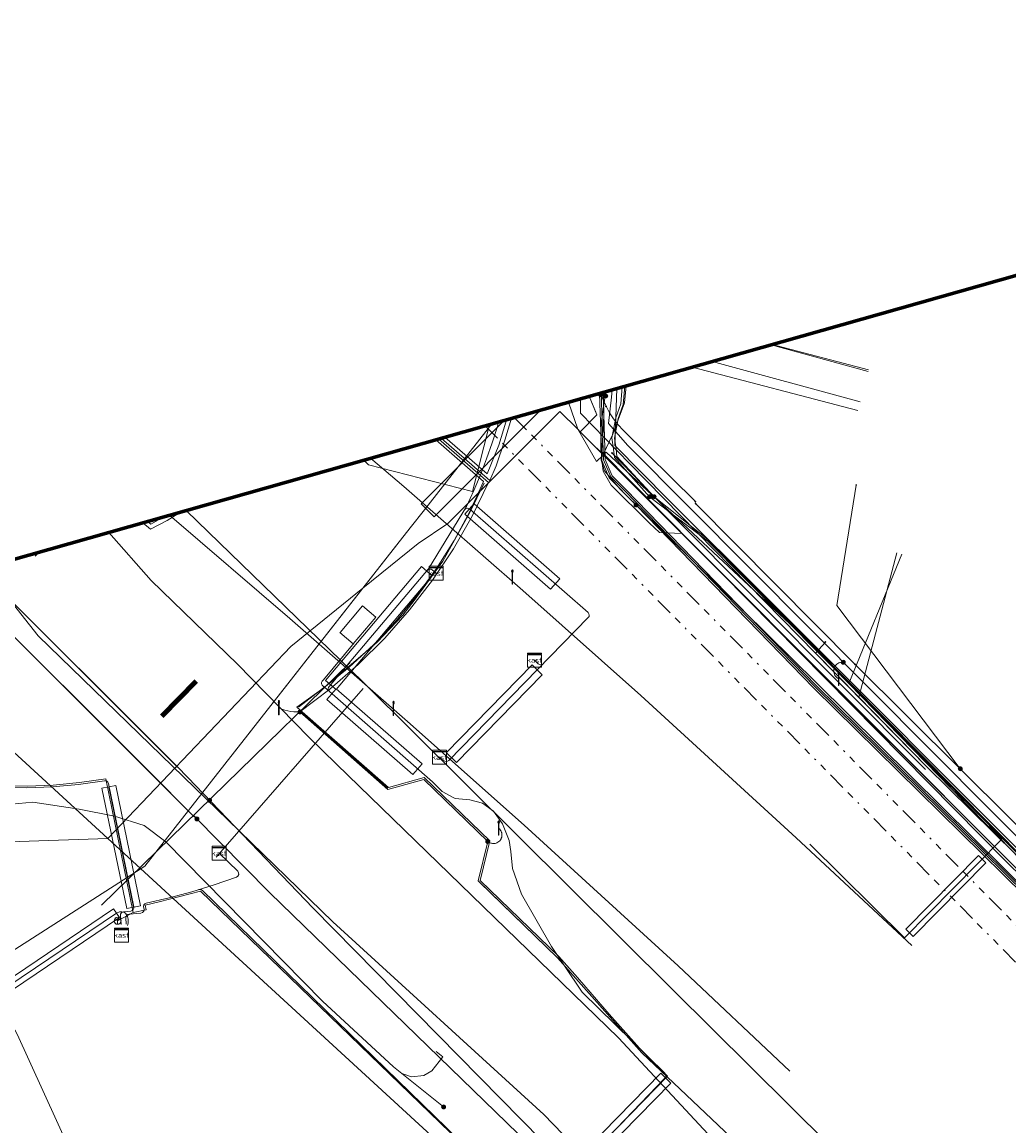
# Model space of a CAD drawing. Header units: metres. Extents: x 154975 to 155642, y 461260 to 461877.
# Tile 69 of 95: x 155255 to 155311, y 461814 to 461877. Entities that reach past the tile are written whole.
import ezdxf
from ezdxf.enums import TextEntityAlignment as Align
from ezdxf.lldxf.tags import DXFTag

# ---------------------------------------------------------------- set-up
doc = ezdxf.new("R2010")
doc.units = ezdxf.units.M
doc.linetypes.add('RI-OVERIG-SO', pattern=[17, 5, -2, 2, -2, 0, -2, 2, -2])
for name, color, linetype, lineweight, true_color in [('B-WE-KL-DATA-G', 3, 'KL-DATA-SO', 18, 0x00ff00), ('B-WE-KL-DATA_DUCT-G', 3, 'Continuous', 18, 0x00ff00), ('B-WE-KL-DATA_HULPSTUK-S', 3, 'Continuous', 18, 0x00ff00), ('B-WE-KL-DATA_KABELBED-G', 3, 'Continuous', 18, 0x00ff00), ('B-WE-KL-DATA_MANTELBUIS-G', 3, 'Continuous', 18, 0x00ff00), ('B-WE-KL-ET_LS-G', 1, 'KL-LS-SO', 18, 0xff0000), ('B-WE-KL-ET_LS-S', 1, 'Continuous', 18, 0xff0000), ('B-WE-KL-ET_LS_HULPSTUK-S', 1, 'Continuous', 18, 0xff0000), ('B-WE-KL-ET_LS_KABELBED-G', 1, 'Continuous', 18, 0xff0000), ('B-WE-KL-ET_LS_MANTELBUIS-G', 1, 'Continuous', 18, 0xff0000), ('B-WE-KL-ET_MS-G', 1, 'KL-MS-SO', 18, 0xff0000), ('B-WE-KL-ET_MS_MANTELBUIS-G', 1, 'Continuous', 18, 0xff0000), ('B-WE-KL-GAS_LD-G', 30, 'KL-GAS_LD-SO', 18, 0xff7f00), ('B-WE-KL-WATER-G', 5, 'KL-WATER-SO', 18, 0x0000ff), ('B-WE-KL-WATER_MANTELBUIS-G', 5, 'Continuous', 18, 0x0000ff), ('B-WE-RI-VRIJVERVAL-G', 6, 'RI-OVERIG-SO', 18, 0xff00ff), ('V-WE-KL-WATER-G', 5, 'V-KL-WATER-SO', 18, 0x0000ff), ('V-WE-KL-WATER_HULPSTUK-S', 5, 'Continuous', 18, 0x0000ff)]:
    doc.layers.add(name, color=color, linetype=linetype, lineweight=lineweight, true_color=true_color)
for name, color, linetype, lineweight in [('B-WE-KL-OVERIG-G', 8, 'Continuous', 18), ('B-WE-KL-OVERIG_KABELBED-G', 8, 'Continuous', 100), ('B-WE-KL-OVERIG_MANTELBUIS-G', 8, 'Continuous', 100), ('B-WE-OG-INFO-G', 7, 'Continuous', 18), ('B-WE-OG-INFO_ORIENTATIEPOLYGOON-GV', 7, 'Continuous', 70)]:
    doc.layers.add(name, color=color, linetype=linetype, lineweight=lineweight)
doc.styles.add('NLCS-ISO', font='NLCS-ISO.ttf')
tags = doc.linetypes.add('KL-DATA-SO', pattern='A,4,-1,[101,NLCS.SHX,S=0.5,R=0,X=0,Y=0],-1,4,-1,["D",Standard,S=1,R=0,X=-0.25,Y=-0.5],-1.5', length=12.5).pattern_tags.tags
tags[18] = DXFTag(74, 10)
tags = doc.linetypes.add('KL-GAS_LD-SO', pattern='A,4,-1,[69,NLCS.SHX,S=0.5,R=0,X=0,Y=0],-1,4,-1,["L",Standard,S=1,R=0,X=0.25,Y=-0.5],-2', length=13).pattern_tags.tags
tags[18] = DXFTag(74, 10)
tags = doc.linetypes.add('KL-LS-SO', pattern='A,4,-1,[103,NLCS.SHX,S=0.75,R=0,X=0,Y=0],-1,4,-1,["L",Standard,S=1,R=0,X=0,Y=-0.5],-2', length=13).pattern_tags.tags
tags[18] = DXFTag(74, 10)
tags = doc.linetypes.add('KL-MS-SO', pattern='A,4,-1,[103,NLCS.SHX,S=0.75,R=0,X=0,Y=0],-1,4,-1,["M",Standard,S=1,R=0,X=0,Y=-0.5],-2', length=13).pattern_tags.tags
tags[18] = DXFTag(74, 10)
doc.linetypes.add('KL-WATER-SO', pattern='A,7,-0.5,[168,NLCS.SHX,S=0.75,R=0,X=0.75,Y=0],-2', length=9.5)
doc.linetypes.add('V-KL-WATER-SO', pattern='A,3.5,[24,NLCS.SHX,S=0.5,R=0,X=0,Y=0],3.5,-0.5,[168,NLCS.SHX,S=0.75,R=0,X=0.75,Y=0],-2', length=9.5)

# ---------------------------------------------------------------- blocks, each defined once
blk = doc.blocks.new('SKL-WTB_HULP_MOF-SO')
at = {"linetype": 'ByBlock', "lineweight": 18}
h = blk.add_hatch(color=0, dxfattribs=at)
h.dxf.hatch_style = 1
h.paths.add_polyline_path([(-0.5625, 0, 1), (0.5625, 0, 1)])
at = {"color": 0, "linetype": 'ByBlock', "lineweight": 18}
blk.add_circle((0, 0), 0.5625, dxfattribs=at)
at = {"color": 0, "linetype": 'ByBlock', "lineweight": 18, "style": 'NLCS-ISO', "flags": 1}
for tag, p in [('TYPE', (1.5, 0)), ('OMSCHRIJVING', (1.5, -3)), ('LABEL', (1.5, -1.5))]:
    blk.add_attdef(tag, p, '', height=1, dxfattribs=at)
blk = doc.blocks.new('SKL-WTB_HULP_OVERIG-SO')
at = {"color": 0, "linetype": 'ByBlock', "lineweight": 18}
for points in [[(-0.14, 0.14), (0.14, -0.14)], [(0.14, 0.14), (-0.14, -0.14)]]:
    blk.add_lwpolyline(points, dxfattribs=at)
at = {"color": 0, "linetype": 'ByBlock', "lineweight": 18, "style": 'NLCS-ISO', "flags": 1}
for tag, p in [('TYPE', (1.5, 0)), ('OMSCHRIJVING', (1.5, -3)), ('LABEL', (1.5, -1.5))]:
    blk.add_attdef(tag, p, '', height=1, dxfattribs=at)
blk = doc.blocks.new('SKL-WTB_HULP_AARDING-SO')
at = {"color": 0, "linetype": 'ByBlock', "lineweight": 18}
for points in [[(-0.64, 0.48), (0.64, 0.48)], [(-0.48, 0.35), (0.48, 0.35)], [(-0.32, 0.21), (0.32, 0.21)], [(-0.16, 0.08), (0.16, 0.08)], [(0, -0.8), (0, 0.48)]]:
    blk.add_lwpolyline(points, dxfattribs=at)
blk.add_circle((0, 0), 1, dxfattribs=at)
at = {"color": 0, "linetype": 'ByBlock', "lineweight": 18, "style": 'NLCS-ISO', "flags": 1}
for tag, p in [('TYPE', (1.5, 0)), ('OMSCHRIJVING', (1.5, -3)), ('LABEL', (1.5, -1.5))]:
    blk.add_attdef(tag, p, '', height=1, dxfattribs=at)
blk = doc.blocks.new('SKL-WTB_HULP_KAST-SO')
at = {"color": 0, "linetype": 'ByBlock', "lineweight": 18}
for points in [[(-2, 2), (2, 2), (2, 1.68), (-2, 1.68)], [(-2, 1.52), (2, 1.52), (2, -2), (-2, -2)]]:
    blk.add_lwpolyline(points, close=True, dxfattribs=at)
at = {"color": 0, "linetype": 'ByBlock', "lineweight": 18, "style": 'NLCS-ISO'}
blk.add_text('kast', height=1.5, dxfattribs=at).set_placement((0, 0), align=Align.MIDDLE_CENTER)
at = {"color": 0, "linetype": 'ByBlock', "lineweight": 18, "style": 'NLCS-ISO', "flags": 1}
for tag, p in [('TYPE', (2.5, 0)), ('OMSCHRIJVING', (2.5, -3)), ('LABEL', (2.5, -1.5))]:
    blk.add_attdef(tag, p, '', height=1, dxfattribs=at)
blk = doc.blocks.new('SKL-ET_LS_MAST-SO')
for p, q in [((-0.05, 2.07), (0.05, 2.07)), ((-0.05, -2), (0.05, -2))]:
    blk.add_line(p, q)
for points in [[(-0.18, 1.76), (-0.22, 1.76), (-0.22, 1.84), (-0.18, 1.84), (-0.18, 1.79)], [(-0.18, 1.49), (-0.22, 1.49), (-0.22, 1.57), (-0.18, 1.57), (-0.18, 1.52)], [(-0.18, 1.79), (-0.05, 1.79)], [(-0.18, 1.76), (-0.05, 1.76)], [(-0.18, 1.52), (-0.05, 1.52)], [(-0.18, 1.49), (-0.05, 1.49)], [(-0.05, -2), (-0.05, 2.07)], [(0.05, -2), (0.05, 2.07)], [(0.18, 1.92), (0.05, 1.92)], [(0.18, 1.89), (0.05, 1.89)], [(0.18, 1.66), (0.05, 1.66)], [(0.18, 1.63), (0.05, 1.63)], [(0.18, 1.39), (0.05, 1.39)], [(0.18, 1.36), (0.05, 1.36)], [(0.18, 1.89), (0.22, 1.89), (0.22, 1.97), (0.18, 1.97), (0.18, 1.92)], [(0.18, 1.63), (0.22, 1.63), (0.22, 1.71), (0.18, 1.71), (0.18, 1.66)], [(0.18, 1.36), (0.22, 1.36), (0.22, 1.44), (0.18, 1.44), (0.18, 1.39)]]:
    blk.add_lwpolyline(points)

msp = doc.modelspace()

# ---------------------------------------------------------------- linework, layer by layer
at = {"layer": 'B-WE-KL-DATA-G', "ltscale": 0.2, "flags": 128}
for points in [[(155343.019, 461798.848), (155343.2, 461799.087), (155336.7, 461804.172), (155322.102, 461819.064), (155312.613, 461828.3), (155286.855, 461854.071), (155287.808, 461855.024), (155287.376, 461856.09)], [(155343.019, 461798.848), (155343.2, 461799.087), (155336.7, 461804.172), (155322.102, 461819.064), (155312.613, 461828.3), (155286.855, 461854.071), (155287.808, 461855.024), (155287.376, 461856.09)], [(155343.019, 461798.848), (155343.2, 461799.087), (155336.7, 461804.172), (155322.102, 461819.064), (155312.613, 461828.3), (155286.855, 461854.071), (155287.808, 461855.024), (155287.376, 461856.09)], [(155286.864, 461855.945), (155286.875, 461855.123), (155289.695, 461852.246), (155300.275, 461841.452)], [(155290.045, 461849.89), (155288.516, 461851.441), (155288.089, 461852.435), (155287.96, 461856.255)], [(155413.747, 461732.662), (155412.795, 461731.732), (155411.376, 461728.888), (155411.019, 461726.341), (155411.181, 461723.848), (155410.797, 461723.22), (155409.666, 461723.222), (155397.499, 461738.214), (155391.726, 461745.299), (155386.317, 461751.299), (155384.17, 461753.838), (155381.122, 461757.622), (155358.664, 461782.014), (155345.185, 461795.045), (155335.166, 461804.789), (155327.666, 461812.418), (155320.637, 461819.458), (155300.246, 461839.524), (155289.388, 461850.71), (155288.6, 461851.498), (155288.188, 461852.457), (155288.059, 461856.283)], [(155288.158, 461856.311), (155288.287, 461852.479), (155288.684, 461851.555), (155289.459, 461850.78), (155300.317, 461839.594), (155320.707, 461819.529), (155327.737, 461812.488), (155335.237, 461804.86), (155345.255, 461795.117), (155358.736, 461782.084), (155381.198, 461757.687), (155384.247, 461753.902), (155386.392, 461751.365), (155391.802, 461745.364), (155397.217, 461738.718), (155411.346, 461720.971), (155419.783, 461710.144), (155424.808, 461703.615), (155436.338, 461687.817), (155443.841, 461677.379), (155454.792, 461661.038), (155465.654, 461644.324), (155466.837, 461642.355)], [(155517.494, 461553.85), (155516.922, 461554.087), (155510.239, 461566.184), (155491.349, 461599.674), (155473.512, 461630.86), (155465.484, 461644.218), (155454.626, 461660.928), (155443.677, 461677.265), (155436.176, 461687.699), (155424.648, 461703.495), (155419.625, 461710.022), (155411.189, 461720.847), (155397.262, 461738.346), (155391.65, 461745.234), (155386.242, 461751.233), (155384.093, 461753.774), (155381.046, 461757.557), (155358.592, 461781.944), (155345.115, 461794.973), (155335.095, 461804.718), (155327.595, 461812.348), (155320.567, 461819.387), (155300.175, 461839.454), (155290.045, 461849.89)], [(155274.453, 461839.808), (155264.393, 461849.58)], [(155305.194, 461847.095), (155302.181, 461839.706), (155309.465, 461832.235), (155312.965, 461828.656), (155325.325, 461817.307), (155324.499, 461816.618), (155336.7, 461804.172), (155343.2, 461799.087), (155343.019, 461798.848)], [(155304.91, 461847.17), (155302.744, 461838.933)], [(155300.837, 461842.074), (155300.275, 461841.452)], [(155300.837, 461842.074), (155300.275, 461841.452), (155306.609, 461834.99), (155311.696, 461829.97), (155323.032, 461818.782), (155323.817, 461817.872), (155330.419, 461811.372), (155331.394, 461810.433), (155334.656, 461807.138), (155336.596, 461805.27), (155337.681, 461804.197), (155338.962, 461802.896), (155339.631, 461802.274), (155340.372, 461801.597), (155341.115, 461800.924), (155341.954, 461800.252), (155342.835, 461799.55), (155343.765, 461798.917), (155345.115, 461797.902), (155346.036, 461797.298), (155347.415, 461796.458), (155350.428, 461794.869), (155353.44, 461793.281), (155356.326, 461791.886), (155357.753, 461791.343), (155359.237, 461790.768), (155360.652, 461790.285), (155363.092, 461789.406), (155366.006, 461788.492), (155368.128, 461787.886), (155369.352, 461787.564), (155370.821, 461787.237), (155372.939, 461786.699), (155373.794, 461786.444), (155374.722, 461786.33), (155377.311, 461785.729), (155378.837, 461785.44), (155379.979, 461785.204), (155381.221, 461784.972), (155382.117, 461784.818), (155382.94, 461784.692), (155383.818, 461784.542), (155384.881, 461784.381), (155385.798, 461784.212), (155386.787, 461784.092), (155387.714, 461783.949), (155388.587, 461783.828), (155389.505, 461783.71), (155390.673, 461783.579), (155391.614, 461783.453), (155392.32, 461783.359), (155393.274, 461783.258), (155394.366, 461783.133), (155395.546, 461783.011), (155396.418, 461782.926), (155397.219, 461782.836), (155397.971, 461782.758), (155398.939, 461782.674), (155399.711, 461782.616), (155400.518, 461782.564), (155401.457, 461782.505), (155402.02, 461782.468), (155402.835, 461782.415), (155403.936, 461782.351), (155404.777, 461782.304), (155405.73, 461782.285), (155406.57, 461782.242), (155407.374, 461782.195), (155408.144, 461782.185), (155409.217, 461782.153), (155410.129, 461782.157), (155410.979, 461782.134), (155412.046, 461782.14), (155412.932, 461782.141), (155414.036, 461782.147), (155415.083, 461782.15), (155415.819, 461782.185), (155416.597, 461782.173), (155416.747, 461782.185)], [(155300.275, 461841.452), (155302.744, 461838.933)], [(155274.453, 461839.808), (155292.163, 461822.24), (155309.873, 461804.672), (155314.905, 461799.607), (155319.936, 461794.542), (155327.171, 461786.817), (155334.405, 461779.092), (155342.706, 461769.815), (155351.008, 461760.539), (155360.184, 461749.814), (155369.359, 461739.089), (155380.511, 461725.135), (155388.637, 461714.618), (155398.774, 461701.58), (155405.995, 461691.564), (155413.217, 461681.548), (155419.123, 461672.897), (155425.03, 461664.246), (155430.504, 461655.982), (155435.978, 461647.718), (155441.694, 461638.652), (155451.399, 461623.26), (155469.085, 461592.238), (155486.771, 461561.215), (155546.535, 461454.258), (155549.691, 461448.594)], [(155302.744, 461838.933), (155306.609, 461834.99), (155311.696, 461829.97)]]:
    msp.add_lwpolyline(points, dxfattribs=at)
at = {"layer": 'B-WE-KL-DATA_DUCT-G', "ltscale": 0.2, "flags": 128}
for points in [[(155289.484, 461856.687), (155289.379, 461855.712), (155288.713, 461853.935), (155288.076, 461852.583), (155288.159, 461851.824), (155288.617, 461851.027), (155290.814, 461848.864)], [(155289.484, 461856.687), (155289.379, 461855.712), (155288.713, 461853.935), (155288.076, 461852.583), (155288.159, 461851.824), (155288.617, 461851.027), (155290.814, 461848.864)], [(155287.745, 461855.18), (155287.376, 461856.09)], [(155290.814, 461848.864), (155291.377, 461848.317), (155292.661, 461848.262), (155312.613, 461828.3), (155322.102, 461819.064), (155336.7, 461804.172), (155344.747, 461797.877), (155344.643, 461797.668), (155346.332, 461796.805)], [(155290.814, 461848.864), (155291.377, 461848.317), (155292.661, 461848.262), (155312.613, 461828.3), (155322.102, 461819.064), (155336.7, 461804.172), (155344.747, 461797.877), (155344.643, 461797.668), (155346.332, 461796.805)]]:
    msp.add_lwpolyline(points, dxfattribs=at)
at = {"layer": 'B-WE-KL-DATA_KABELBED-G', "ltscale": 0.2, "flags": 128}
for points in [[(155289.484, 461856.687), (155289.379, 461855.712), (155288.713, 461853.935), (155288.161, 461852.764)], [(155287.745, 461855.18), (155287.376, 461856.09)], [(155287.997, 461856.24), (155288.33, 461855.52)], [(155288.153, 461856.285), (155288.31, 461856.105)], [(155286.185, 461855.753), (155286.716, 461854.21)], [(155288.33, 461855.52), (155288.53, 461855.151), (155288.76, 461854.799), (155289.018, 461854.469), (155289.304, 461854.161), (155293.428, 461850.082)], [(155285.323, 461854.845), (155279.312, 461848.836)], [(155286.716, 461854.21), (155285.703, 461855.224), (155285.323, 461854.845)], [(155287.808, 461855.024), (155286.855, 461854.071)], [(155287.808, 461855.024), (155287.745, 461855.18)], [(155281.813, 461854.514), (155277.969, 461849.616)], [(155286.716, 461854.21), (155286.855, 461854.071)], [(155286.716, 461854.21), (155287.784, 461852.362), (155288.138, 461852.716)], [(155286.855, 461854.071), (155287.41, 461853.516)], [(155287.41, 461853.516), (155288.161, 461852.764)], [(155288.161, 461852.764), (155288.138, 461852.716)], [(155288.138, 461852.716), (155288.174, 461852.751)], [(155288.174, 461852.751), (155288.328, 461852.904), (155299.376, 461842.583), (155302.181, 461839.706)], [(155288.174, 461852.751), (155291.059, 461849.864)], [(155288.138, 461852.716), (155288.076, 461852.583), (155288.159, 461851.824), (155288.617, 461851.027), (155290.814, 461848.864)], [(155308.526, 461834.852), (155301.493, 461844.165), (155302.59, 461851.026)], [(155277.969, 461849.616), (155277.166, 461848.591)], [(155291.059, 461849.864), (155291.254, 461849.669)], [(155291.254, 461849.669), (155292.661, 461848.262)], [(155293.439, 461849.967), (155302.521, 461840.811)], [(155274.453, 461839.808), (155264.393, 461849.58)], [(155277.166, 461848.591), (155274.469, 461845.155)], [(155279.312, 461848.836), (155277.615, 461847.705)], [(155290.814, 461848.864), (155291.377, 461848.317), (155292.661, 461848.262)], [(155292.661, 461848.262), (155312.613, 461828.3), (155322.102, 461819.064), (155324.499, 461816.618)], [(155277.615, 461847.705), (155274.469, 461845.155)], [(155305.194, 461847.095), (155302.181, 461839.706)], [(155263.833, 461835.011), (155252.598, 461846.214)], [(155252.598, 461846.213), (155263.867, 461834.977)], [(155251.148, 461845.803), (155264.81, 461832.158)], [(155251.151, 461845.804), (155263.513, 461833.472)], [(155274.469, 461845.155), (155264.518, 461832.474)], [(155270.35, 461841.815), (155274.469, 461845.155)], [(155241.175, 461842.978), (155243.305, 461839.512), (155251.007, 461826.663), (155254.761, 461819.718), (155260.711, 461806.664), (155266.751, 461796.417), (155271.786, 461787.902), (155271.814, 461787.86), (155272.773, 461786.39), (155280.213, 461775.055), (155295.858, 461750.965), (155296.481, 461750), (155298.643, 461746.653), (155298.857, 461746.322), (155305.085, 461736.681), (155306.215, 461734.984), (155306.8, 461734.106), (155309.182, 461729.893), (155323.691, 461707.212)], [(155259.931, 461830.885), (155270.35, 461841.815)], [(155302.521, 461840.811), (155308.526, 461834.852), (155314.25, 461829.171), (155315.193, 461828.235)], [(155274.453, 461839.808), (155292.163, 461822.24), (155309.873, 461804.672), (155314.905, 461799.607), (155319.936, 461794.542), (155327.171, 461786.817), (155334.405, 461779.092), (155342.706, 461769.815), (155351.008, 461760.539), (155360.184, 461749.814), (155369.359, 461739.089), (155380.511, 461725.135), (155388.637, 461714.618), (155398.774, 461701.58), (155405.995, 461691.564), (155413.217, 461681.548), (155419.123, 461672.897)], [(155302.181, 461839.706), (155312.965, 461828.656), (155317.101, 461824.858)], [(155263.867, 461834.977), (155264.485, 461834.361), (155271.626, 461826.899), (155306.032, 461791.967), (155339.839, 461755.063), (155350.966, 461742.463), (155351.727, 461741.697)], [(155264.518, 461832.474), (155262.033, 461829.306), (155252.916, 461823.466)], [(155547.793, 461429.458), (155547.294, 461430.352), (155532.474, 461456.753), (155508.198, 461500), (155506.684, 461502.692), (155504.365, 461506.585), (155500, 461513.915), (155475.307, 461555.386), (155470.677, 461563.221), (155440.313, 461615.003), (155410.884, 461661.906), (155378.694, 461706.959), (155343.859, 461750), (155320.733, 461775.882), (155306.04, 461791.565), (155303.283, 461794.687), (155269.166, 461827.78), (155264.867, 461832.132)], [(155253.731, 461830.677), (155259.931, 461830.885)]]:
    msp.add_lwpolyline(points, dxfattribs=at)
at = {"layer": 'B-WE-KL-DATA_MANTELBUIS-G', "ltscale": 0.2, "flags": 128}
for points in [[(155285.323, 461854.845), (155279.312, 461848.836)], [(155281.813, 461854.514), (155277.969, 461849.616)], [(155277.166, 461848.591), (155264.518, 461832.474)], [(155263.833, 461835.011), (155252.598, 461846.214)], [(155251.151, 461845.804), (155263.513, 461833.472)], [(155259.931, 461830.885), (155270.35, 461841.815)]]:
    msp.add_lwpolyline(points, dxfattribs=at)
at = {"layer": 'B-WE-KL-ET_LS-G', "ltscale": 0.2, "flags": 128}
for points in [[(155290.813, 461850.363), (155288.802, 461852.593), (155288.761, 461853.075), (155288.666, 461853.711), (155288.882, 461854.862), (155289.166, 461855.652), (155289.256, 461856.622)], [(155291.071, 461850.364), (155288.948, 461852.648), (155288.91, 461853.092), (155288.818, 461853.708), (155289.028, 461854.822), (155289.313, 461855.619), (155289.409, 461856.666)], [(155288.687, 461856.461), (155288.645, 461856.045), (155288.464, 461854.535), (155289.565, 461853.28), (155337.922, 461804.667), (155339.438, 461803.084), (155344.115, 461798.465), (155347.716, 461796.076), (155351.466, 461793.929), (155355.348, 461792.031), (155359.347, 461790.391), (155363.444, 461789.017), (155373.56, 461785.872), (155377.597, 461785.082), (155389.792, 461783.195), (155391.676, 461782.874), (155393.568, 461782.604), (155397.37, 461782.22), (155402.094, 461781.793), (155404.213, 461781.628), (155410.586, 461781.443), (155414.58, 461781.473), (155417.108, 461781.513)], [(155278.927, 461853.696), (155281.712, 461851.286), (155282.056, 461852.123), (155282.566, 461853.596), (155282.938, 461854.833)], [(155282.648, 461854.751), (155282.612, 461854.608), (155282.209, 461853.304), (155281.551, 461851.677), (155279.137, 461853.756)], [(155274.51, 461852.445), (155274.776, 461852.185), (155280.712, 461850.661), (155281.693, 461854.48)], [(155235.409, 461841.37), (155235.474, 461841.307), (155237.025, 461840.002), (155238.664, 461838.809), (155240.382, 461837.734), (155242.172, 461836.783), (155244.024, 461835.959), (155245.929, 461835.267), (155247.877, 461834.71), (155253.811, 461833.877), (155255.314, 461833.863), (155256.815, 461833.926), (155258.312, 461834.068), (155259.799, 461834.288), (155261.367, 461826.652), (155262.111, 461826.805), (155262.054, 461827.085), (155262.847, 461827.259), (155265.2, 461827.885), (155278.853, 461814.683), (155284.22, 461809.507), (155291.83, 461817.338), (155290.409, 461818.733), (155288.514, 461820.866), (155286.694, 461822.953), (155285.642, 461824.142), (155281.149, 461828.488), (155281.695, 461830.742), (155277.967, 461834.349), (155275.921, 461833.788), (155270.692, 461838.374), (155272.229, 461839.461), (155273.692, 461840.647), (155275.073, 461841.927), (155276.367, 461843.295), (155277.568, 461844.746), (155278.67, 461846.272), (155279.67, 461847.868), (155280.562, 461849.527), (155281.343, 461851.24), (155278.626, 461853.611)], [(155537.947, 461498.873), (155536.057, 461503.281), (155534.627, 461506.203), (155532.019, 461510.782), (155522.719, 461526.194), (155519.047, 461532.399), (155511.975, 461528.16), (155490.392, 461564.537), (155482.543, 461577.323), (155465.112, 461606.639), (155444.962, 461634.574), (155428.989, 461659.599), (155417.86, 461676.008), (155401.963, 461698.154), (155385.677, 461719.454), (155379.386, 461726.044), (155369.049, 461736.928), (155352.967, 461754.012), (155343.797, 461763.884), (155334.425, 461773.906), (155321.502, 461787.535), (155299.07, 461810.416), (155290.375, 461818.658), (155285.569, 461824.072), (155281.038, 461828.456), (155281.585, 461830.71), (155277.939, 461834.238), (155275.895, 461833.677), (155270.863, 461838.104), (155272.573, 461839.394), (155274.193, 461840.795), (155275.715, 461842.303), (155277.132, 461843.909), (155278.438, 461845.607), (155279.627, 461847.389), (155280.694, 461849.247), (155281.633, 461851.173), (155278.778, 461853.654)], [(155305.76, 461824.785), (155299.176, 461830.924), (155290.315, 461839.026), (155283.585, 461845.013), (155276.794, 461850.94), (155274.901, 461852.556)], [(155416.99, 461781.733), (155409.857, 461781.629), (155397.904, 461782.361), (155396.41, 461782.498), (155385.952, 461783.787), (155380.224, 461784.974), (155374.622, 461786.087), (155369.084, 461787.501), (155363.632, 461789.209), (155358.278, 461791.207), (155351.502, 461794.167), (155349.989, 461794.901), (155348.505, 461795.692), (155347.051, 461796.537), (155345.628, 461797.435), (155343.797, 461798.706), (155342.031, 461800.064), (155340.333, 461801.507), (155338.707, 461803.032), (155337.158, 461804.633), (155322.385, 461819.35), (155294.121, 461847.856), (155290.813, 461850.363)], [(155416.963, 461781.783), (155409.858, 461781.679), (155398.686, 461782.362), (155397.534, 461782.439), (155396.189, 461782.576), (155385.96, 461783.836), (155380.343, 461784.999), (155374.633, 461786.136), (155369.098, 461787.549), (155363.648, 461789.256), (155358.297, 461791.253), (155356.526, 461792.024), (155351.523, 461794.212), (155349.776, 461795.072), (155348.529, 461795.736), (155346.852, 461796.722), (155345.656, 461797.477), (155343.827, 461798.746), (155342.062, 461800.103), (155340.366, 461801.544), (155338.742, 461803.068), (155337.194, 461804.668), (155324.333, 461817.48), (155320.383, 461821.44), (155294.129, 461847.919), (155291.071, 461850.364)], [(155264.068, 461849.488), (155263.304, 461849.01), (155262.354, 461848.508), (155261.915, 461848.878)], [(155262.183, 461848.954), (155262.372, 461848.794), (155263.108, 461849.216)], [(155298.814, 461817.621), (155292.432, 461823.62), (155283.657, 461831.643), (155277.012, 461837.554), (155270.297, 461843.415), (155263.439, 461849.309)], [(155259.979, 461848.329), (155262.401, 461845.584), (155267.313, 461840.818), (155271.391, 461836.653)], [(155259.979, 461848.329), (155262.401, 461845.584), (155267.313, 461840.818), (155271.391, 461836.653)], [(155259.979, 461848.329), (155262.401, 461845.584), (155267.313, 461840.818), (155271.391, 461836.653)], [(155259.979, 461848.329), (155262.401, 461845.584), (155267.313, 461840.818), (155271.391, 461836.653)], [(155256.01, 461847.205), (155255.786, 461846.975)], [(155266.791, 461831.915), (155255.952, 461842.438), (155253.037, 461846.104)], [(155301.854, 461840.926), (155301.771, 461840.927), (155301.702, 461840.917), (155301.668, 461840.909), (155301.603, 461840.885), (155301.542, 461840.852), (155301.486, 461840.811), (155301.436, 461840.762), (155301.414, 461840.735), (155301.375, 461840.677), (155301.359, 461840.646), (155301.334, 461840.582), (155301.318, 461840.514), (155301.313, 461840.48), (155301.312, 461840.41), (155301.32, 461840.341), (155301.328, 461840.307), (155301.35, 461840.241), (155301.382, 461840.179), (155301.422, 461840.122), (155301.445, 461840.096), (155301.496, 461840.049), (155301.524, 461840.028), (155301.584, 461839.993)], [(155269.673, 461838.33), (155269.839, 461838.261), (155270.009, 461838.203), (155270.182, 461838.158), (155270.359, 461838.124), (155270.537, 461838.102), (155270.716, 461838.093), (155270.877, 461838.092)], [(155271.391, 461836.653), (155272.967, 461835.119), (155289.036, 461819.52), (155306.134, 461801.161), (155310.371, 461798.319), (155324.376, 461783.809), (155340.991, 461765.036), (155345.199, 461760.687), (155357.304, 461745.981), (155366.577, 461735.304), (155373.335, 461726.674), (155388.786, 461706.774), (155403.889, 461686.718), (155418.7, 461666.47), (155426.53, 461654.05)], [(155271.391, 461836.653), (155272.967, 461835.119), (155289.036, 461819.52), (155306.134, 461801.161), (155310.371, 461798.319), (155324.376, 461783.809), (155340.991, 461765.036), (155345.199, 461760.687), (155357.304, 461745.981), (155366.577, 461735.304), (155373.335, 461726.674), (155388.786, 461706.774), (155403.889, 461686.718), (155418.7, 461666.47), (155426.53, 461654.05)], [(155271.391, 461836.653), (155272.967, 461835.119), (155289.036, 461819.52), (155306.134, 461801.161), (155310.371, 461798.319), (155324.376, 461783.809), (155340.991, 461765.036), (155345.199, 461760.687), (155357.304, 461745.981), (155366.577, 461735.304), (155373.335, 461726.674), (155388.786, 461706.774), (155403.889, 461686.718), (155418.7, 461666.47), (155426.53, 461654.05)], [(155271.391, 461836.653), (155272.967, 461835.119), (155289.036, 461819.52), (155306.134, 461801.161), (155310.371, 461798.319), (155324.376, 461783.809), (155340.991, 461765.036), (155345.199, 461760.687), (155357.304, 461745.981), (155366.577, 461735.304), (155373.335, 461726.674), (155388.786, 461706.774), (155403.889, 461686.718), (155418.7, 461666.47), (155426.53, 461654.05)], [(155279.068, 461815.573), (155276.202, 461817.858), (155272.171, 461821.608), (155263.226, 461830.693), (155262.001, 461831.619), (155260.308, 461832.159), (155258.294, 461832.546), (155255.643, 461832.949), (155253.229, 461832.714), (155248.793, 461830.275), (155239.783, 461824.634), (155238.768, 461824.716), (155237.576, 461824.977)], [(155540.102, 461443.223), (155538.12, 461446.457), (155532.929, 461456.087), (155526.1, 461468.367), (155522.59, 461475.089), (155514.161, 461490.328), (155508.71, 461500.4), (155501.884, 461512.103), (155489.767, 461533.971), (155477.607, 461555.813), (155465.314, 461577.582), (155452.772, 461599.226), (155440.105, 461620.575), (155426.54, 461641.669), (155419.007, 461652.792), (155412.712, 461662.382), (155403.129, 461676.61), (155398.738, 461683.005), (155392.258, 461691.974), (155383.782, 461702.945), (155377.984, 461710.028), (155368.292, 461722.653), (155358.338, 461735.001), (155352.647, 461742.041), (155347.96, 461747.234), (155336.361, 461760.913), (155330.857, 461766.984), (155324.132, 461774.5), (155319.604, 461779.396), (155316.982, 461782.137), (155309.832, 461789.773), (155302.384, 461797.488), (155291.264, 461808.437), (155284.787, 461815.143), (155272.755, 461826.127), (155266.791, 461831.915)], [(155281.585, 461830.71), (155281.611, 461830.689), (155281.669, 461830.652), (155281.731, 461830.623), (155281.763, 461830.612), (155281.796, 461830.603), (155281.864, 461830.592), (155281.898, 461830.591), (155281.966, 461830.594), (155282, 461830.6), (155282.066, 461830.618), (155282.098, 461830.63), (155282.159, 461830.661), (155282.215, 461830.7), (155282.265, 461830.747), (155282.288, 461830.773), (155282.308, 461830.8), (155282.344, 461830.859), (155282.358, 461830.89), (155282.38, 461830.955), (155282.393, 461831.022), (155282.396, 461831.056), (155282.395, 461831.124), (155282.384, 461831.192), (155282.376, 461831.225), (155282.351, 461831.289), (155282.336, 461831.32), (155282.298, 461831.377), (155282.277, 461831.404), (155282.254, 461831.429), (155282.202, 461831.474)], [(155299.942, 461830.554), (155305.349, 461825.214), (155310.905, 461830.84), (155310.251, 461831.485), (155310.174, 461831.666)], [(155243.421, 461816.167), (155243.577, 461816.137), (155243.673, 461816.057), (155243.724, 461815.962), (155243.768, 461815.83), (155243.834, 461815.72), (155243.921, 461815.654), (155244.031, 461815.632), (155244.144, 461815.652), (155260.417, 461826.616), (155260.58, 461826.689), (155260.722, 461826.7), (155260.831, 461826.673), (155260.934, 461826.613), (155261.049, 461826.428), (155261.087, 461826.287), (155261.087, 461826.047), (155261.047, 461825.917)], [(155261.367, 461826.651), (155260.481, 461826.188)], [(155278.635, 461818.733), (155279.026, 461818.422), (155278.403, 461817.64), (155277.947, 461817.363), (155277.238, 461817.289), (155276.735, 461817.46), (155276.723, 461817.444)]]:
    msp.add_lwpolyline(points, dxfattribs=at)
at = {"layer": 'B-WE-KL-ET_LS_KABELBED-G', "ltscale": 0.2, "flags": 128}
for points in [[(155272.557, 461839.272), (155272.51, 461839.333), (155272.49, 461839.407), (155272.499, 461839.484), (155272.536, 461839.551), (155278.215, 461846.256), (155280.38, 461849.805), (155280.794, 461850.709), (155281.171, 461851.607), (155281.52, 461852.516), (155281.84, 461853.436), (155282.131, 461854.365), (155282.204, 461854.625)], [(155280.262, 461849.611), (155280.322, 461849.674), (155280.402, 461849.705), (155280.488, 461849.699), (155280.564, 461849.658), (155287.303, 461843.759), (155287.352, 461843.695), (155287.372, 461843.616), (155287.358, 461843.537), (155287.315, 461843.469), (155279.36, 461835.334), (155279.253, 461835.277), (155279.133, 461835.292), (155278.971, 461835.387), (155278.83, 461835.511)], [(155259.979, 461848.329), (155262.401, 461845.584), (155267.313, 461840.818), (155271.391, 461836.653)], [(155256.01, 461847.205), (155255.786, 461846.975)], [(155266.791, 461831.915), (155255.952, 461842.438), (155253.037, 461846.104)], [(155278.637, 461846.001), (155278.419, 461846.187), (155278.351, 461846.224), (155278.273, 461846.233), (155278.198, 461846.212), (155278.137, 461846.163)], [(155273.155, 461842.62), (155273.92, 461841.975), (155275.209, 461843.504), (155274.445, 461844.148), (155273.162, 461842.628)], [(155272.212, 461839.919), (155273.962, 461842.034)], [(155284.246, 461841.048), (155284.462, 461840.837), (155284.527, 461840.795), (155284.604, 461840.78), (155284.68, 461840.796), (155284.744, 461840.84)], [(155284.403, 461809.641), (155291.679, 461817.209), (155291.721, 461817.275), (155291.735, 461817.351), (155291.719, 461817.427), (155291.675, 461817.491), (155286.971, 461822.118), (155285.956, 461823.613), (155285.218, 461824.715), (155283.516, 461827.713), (155282.991, 461829.159), (155282.908, 461830.129), (155282.81, 461830.771), (155282.428, 461831.71), (155281.913, 461832.44), (155281.278, 461832.895), (155280.56, 461833.075), (155279.726, 461833.166), (155279.686, 461833.175), (155279.649, 461833.191), (155278.991, 461833.567), (155278.432, 461834.109), (155272.418, 461839.394), (155272.191, 461839.554), (155272.135, 461839.614), (155272.107, 461839.691), (155272.113, 461839.773), (155272.151, 461839.846), (155272.212, 461839.919)], [(155271.391, 461836.653), (155272.967, 461835.119), (155289.036, 461819.52), (155306.134, 461801.161), (155310.371, 461798.319), (155324.376, 461783.809), (155340.991, 461765.036), (155345.199, 461760.687), (155357.304, 461745.981), (155366.577, 461735.304), (155373.335, 461726.674), (155388.786, 461706.774), (155403.889, 461686.718), (155418.7, 461666.47), (155426.53, 461654.05)], [(155253.802, 461833.777), (155255.289, 461833.762), (155256.775, 461833.823), (155258.255, 461833.961), (155259.727, 461834.174), (155259.803, 461834.172), (155259.873, 461834.142), (155259.927, 461834.087), (155259.956, 461834.017), (155261.408, 461826.981), (155261.408, 461826.898), (155261.374, 461826.823), (155261.313, 461826.768), (155261.234, 461826.742), (155260.817, 461826.697), (155260.743, 461826.674), (155260.683, 461826.625), (155260.647, 461826.557), (155260.639, 461826.48), (155260.686, 461825.968)], [(155419.007, 461652.792), (155412.712, 461662.382), (155403.129, 461676.61), (155398.738, 461683.005), (155392.258, 461691.974), (155383.782, 461702.945), (155377.984, 461710.028), (155368.292, 461722.653), (155358.338, 461735.001), (155352.647, 461742.041), (155347.96, 461747.234), (155336.361, 461760.913), (155330.857, 461766.984), (155324.132, 461774.5), (155319.604, 461779.396), (155316.982, 461782.137), (155309.832, 461789.773), (155302.384, 461797.488), (155291.264, 461808.437), (155284.787, 461815.143), (155272.755, 461826.127), (155266.791, 461831.915)], [(155260.973, 461825.989), (155260.951, 461826.352), (155260.961, 461826.428), (155260.999, 461826.494), (155261.059, 461826.542), (155261.132, 461826.563), (155261.813, 461826.63), (155261.903, 461826.661), (155261.969, 461826.731), (155261.994, 461826.823), (155261.954, 461827.004), (155261.974, 461827.092), (155262.031, 461827.162), (155262.113, 461827.2), (155263.419, 461827.498), (155264.713, 461827.845), (155265.994, 461828.24), (155267.259, 461828.683), (155267.341, 461828.74), (155267.385, 461828.829), (155267.381, 461828.929), (155267.328, 461829.014), (155266.272, 461830.036)], [(155265.115, 461827.964), (155265.22, 461827.966), (155265.312, 461827.916), (155284.119, 461809.636)]]:
    msp.add_lwpolyline(points, dxfattribs=at)
at = {"layer": 'B-WE-KL-ET_LS_MANTELBUIS-G', "ltscale": 0.2, "flags": 128}
for points in [[(155277.781, 461849.953), (155278.523, 461849.211), (155284.616, 461855.308)], [(155282.547, 461854.722), (155277.781, 461849.953)], [(155278.804, 461853.662), (155278.891, 461853.586)], [(155270.799, 461838.371), (155272.474, 461839.667), (155275.285, 461842.073), (155276.751, 461843.602), (155277.396, 461844.443), (155279.024, 461846.695), (155280.562, 461849.471), (155281.38, 461851.135)], [(155280.8, 461849.965), (155280.274, 461849.362), (155285.171, 461845.088), (155285.698, 461845.691), (155280.808, 461849.959)], [(155278.42, 461845.861), (155277.809, 461846.377), (155272.327, 461839.881), (155272.938, 461839.365), (155278.414, 461845.853)], [(155279.224, 461835.77), (155279.795, 461835.211), (155284.691, 461840.214), (155284.12, 461840.773), (155279.231, 461835.778)], [(155272.939, 461839.412), (155272.413, 461838.809), (155277.31, 461834.535), (155277.836, 461835.138), (155272.946, 461839.405)], [(155271.007, 461838.044), (155275.887, 461833.75)], [(155260.373, 461833.901), (155259.589, 461833.74), (155260.998, 461826.883), (155261.782, 461827.044), (155260.375, 461833.891)], [(155261.389, 461826.963), (155259.981, 461833.82)], [(155309.562, 461829.908), (155305.417, 461825.709), (155305.845, 461825.287), (155309.99, 461829.486), (155309.562, 461829.908)], [(155343.114, 461764.615), (155334.425, 461773.906), (155321.502, 461787.535), (155299.07, 461810.416), (155290.375, 461818.658), (155285.569, 461824.072), (155281.115, 461828.382)], [(155244.917, 461815.792), (155260.585, 461826.367), (155260.249, 461826.865), (155244.581, 461816.29), (155244.917, 461815.792)], [(155284.037, 461809.917), (155284.609, 461809.358), (155292.017, 461816.932), (155291.445, 461817.491), (155284.044, 461809.924)], [(155291.649, 461817.141), (155284.293, 461809.582)]]:
    msp.add_lwpolyline(points, dxfattribs=at)
at = {"layer": 'B-WE-KL-ET_MS-G', "ltscale": 0.2, "flags": 128}
for points in [[(155414.016, 461733.209), (155413.155, 461732.395), (155412.625, 461731.749), (155411.271, 461728.968), (155410.884, 461726.337), (155410.935, 461725.357), (155411.081, 461723.85), (155411.061, 461723.516), (155411.002, 461723.445), (155410.859, 461723.388), (155410.48, 461723.308), (155410.007, 461723.369), (155409.67, 461723.653), (155391.932, 461745.462), (155389.993, 461747.579), (155389.059, 461748.522), (155384.354, 461753.969), (155381.323, 461757.847), (155358.901, 461782.201), (155355.636, 461785.131), (155350.667, 461790.214), (155348.008, 461792.674), (155345.361, 461795.228), (155335.419, 461805.029), (155327.865, 461812.615), (155320.823, 461819.637), (155314.63, 461825.614), (155300.344, 461839.743), (155289.131, 461850.792), (155288.24, 461851.834), (155288.046, 461852.453), (155288.176, 461854.432), (155288.2, 461855.171), (155288.174, 461856.316)], [(155249.172, 461840.739), (155284.424, 461808.388), (155311.652, 461779.673), (155338.381, 461750), (155343.091, 461744.652), (155345.65, 461741.7), (155348.193, 461738.735), (155352.179, 461734.021), (155356.944, 461728.275), (155360.737, 461723.612), (155363.795, 461719.79), (155365.6, 461717.608), (155368.099, 461714.529), (155371.502, 461710.244), (155374.851, 461705.915), (155376.504, 461703.735), (155378.265, 461701.524)]]:
    msp.add_lwpolyline(points, dxfattribs=at)
at = {"layer": 'B-WE-KL-ET_MS_MANTELBUIS-G', "ltscale": 0.2, "flags": 128}
msp.add_lwpolyline([(155244.917, 461815.792), (155260.585, 461826.367), (155260.249, 461826.865), (155244.581, 461816.29), (155244.917, 461815.792)], dxfattribs=at)
at = {"layer": 'B-WE-KL-GAS_LD-G', "ltscale": 0.2, "flags": 128}
for points in [[(155303.299, 461857.604), (155297.795, 461859.041)], [(155302.692, 461855.281), (155293.238, 461857.75)], [(155288.936, 461856.532), (155288.822, 461853.285), (155291.877, 461850.204), (155297.545, 461844.54), (155313.518, 461828.566), (155332.997, 461808.946), (155347.914, 461793.564)], [(155266.09, 461829.808), (155274.476, 461839.426)]]:
    msp.add_lwpolyline(points, dxfattribs=at)
at = {"layer": 'B-WE-KL-OVERIG-G', "ltscale": 0.2, "flags": 128}
msp.add_lwpolyline([(155263.008, 461837.856), (155264.95, 461839.849)], dxfattribs=at)
msp.add_lwpolyline([(155263.008, 461837.856), (155264.95, 461839.849)], dxfattribs=at)
at = {"layer": 'B-WE-KL-OVERIG_KABELBED-G', "ltscale": 0.2, "flags": 128}
msp.add_lwpolyline([(155263.008, 461837.856), (155264.95, 461839.849)], dxfattribs=at)
at = {"layer": 'B-WE-KL-OVERIG_MANTELBUIS-G', "ltscale": 0.2, "flags": 128}
msp.add_lwpolyline([(155263.008, 461837.856), (155264.95, 461839.849)], dxfattribs=at)
at = {"layer": 'B-WE-KL-WATER-G', "ltscale": 0.2, "flags": 128}
for points in [[(155297.74, 461859.026), (155303.273, 461857.507)], [(155294.374, 461858.072), (155302.819, 461855.765)], [(155288.31, 461856.354), (155288.044, 461854.555), (155288.038, 461852.951), (155293.468, 461847.474), (155311.148, 461829.558), (155317.981, 461822.868)]]:
    msp.add_lwpolyline(points, dxfattribs=at)
at = {"layer": 'B-WE-KL-WATER_MANTELBUIS-G', "ltscale": 0.2, "flags": 128}
msp.add_lwpolyline([(155259.555, 461827.077), (155273.748, 461840.903)], dxfattribs=at)
at = {"layer": 'B-WE-OG-INFO-G', "ltscale": 0.2, "flags": 128}
msp.add_lwpolyline([(155244.917, 461815.792), (155260.585, 461826.367), (155260.249, 461826.865), (155244.581, 461816.29), (155244.917, 461815.792)], dxfattribs=at)
msp.add_lwpolyline([(155244.917, 461815.792), (155260.585, 461826.367), (155260.249, 461826.865), (155244.581, 461816.29), (155244.917, 461815.792)], dxfattribs=at)
at = {"layer": 'B-WE-OG-INFO_ORIENTATIEPOLYGOON-GV', "ltscale": 0.2, "flags": 128}
msp.add_lwpolyline([(154979.954, 461769.009), (154975.026, 461742.727), (154981.597, 461683.593), (155016.092, 461571.895), (155037.446, 461470.052), (155080.154, 461341.928), (155088.367, 461282.793), (155132.718, 461259.797), (155173.784, 461264.724), (155641.931, 461405.99), (155592.652, 461516.045), (155541.731, 461614.603), (155441.531, 461736.157), (155407.036, 461800.219), (155362.685, 461877.422)], close=True, dxfattribs=at)
at = {"layer": 'B-WE-RI-VRIJVERVAL-G', "ltscale": 0.2, "flags": 128}
for points in [[(155283.098, 461854.878), (155318.38, 461819.2)], [(155281.444, 461854.41), (155316.39, 461819.07)]]:
    msp.add_lwpolyline(points, dxfattribs=at)
at = {"layer": 'V-WE-KL-WATER-G', "ltscale": 0.2, "flags": 128}
msp.add_lwpolyline([(155306.553, 461834.807), (155292.071, 461849.339), (155288.675, 461852.852)], dxfattribs=at)

# ---------------------------------------------------------------- block references
at = {"layer": 'B-WE-KL-DATA_HULPSTUK-S', "xscale": 0.2, "yscale": 0.2, "zscale": 0.2}
for name, p in [('SKL-WTB_HULP_MOF-SO', (155288.02, 461856.185)), ('SKL-WTB_HULP_MOF-SO', (155288.31, 461856.105)), ('SKL-WTB_HULP_OVERIG-SO', (155288.31, 461856.105)), ('SKL-WTB_HULP_OVERIG-SO', (155288.33, 461855.52)), ('SKL-WTB_HULP_OVERIG-SO', (155288.33, 461855.52)), ('SKL-WTB_HULP_OVERIG-SO', (155302.591, 461851.026)), ('SKL-WTB_HULP_MOF-SO', (155290.045, 461849.89)), ('SKL-WTB_HULP_OVERIG-SO', (155293.428, 461850.082)), ('SKL-WTB_HULP_OVERIG-SO', (155293.439, 461849.967)), ('SKL-WTB_HULP_OVERIG-SO', (155300.837, 461842.074)), ('SKL-WTB_HULP_OVERIG-SO', (155302.521, 461840.811)), ('SKL-WTB_HULP_OVERIG-SO', (155302.521, 461840.811)), ('SKL-WTB_HULP_OVERIG-SO', (155263.867, 461834.977)), ('SKL-WTB_HULP_OVERIG-SO', (155263.867, 461834.977)), ('SKL-WTB_HULP_MOF-SO', (155308.526, 461834.852)), ('SKL-WTB_HULP_OVERIG-SO', (155308.526, 461834.852)), ('SKL-WTB_HULP_MOF-SO', (155265.729, 461833.062)), ('SKL-WTB_HULP_OVERIG-SO', (155264.81, 461832.158)), ('SKL-WTB_HULP_OVERIG-SO', (155264.867, 461832.132)), ('SKL-WTB_HULP_MOF-SO', (155265.003, 461831.994))]:
    msp.add_blockref(name, p, dxfattribs=at)
at = {"layer": 'B-WE-KL-ET_LS-S', "xscale": 0.2, "yscale": 0.2, "zscale": 0.2}
for p in [(155282.984, 461845.782), (155301.584, 461839.993), (155269.673, 461838.33), (155276.209, 461838.288), (155282.202, 461831.474)]:
    msp.add_blockref('SKL-ET_LS_MAST-SO', p, dxfattribs=at)
at = {"layer": 'B-WE-KL-ET_LS_HULPSTUK-S', "xscale": 0.2, "yscale": 0.2, "zscale": 0.2}
for name, p in [('SKL-WTB_HULP_MOF-SO', (155290.813, 461850.363)), ('SKL-WTB_HULP_MOF-SO', (155291.071, 461850.364)), ('SKL-WTB_HULP_KAST-SO', (155278.637, 461846.001)), ('SKL-WTB_HULP_KAST-SO', (155284.246, 461841.048)), ('SKL-WTB_HULP_MOF-SO', (155301.854, 461840.926)), ('SKL-WTB_HULP_MOF-SO', (155270.879, 461838.092)), ('SKL-WTB_HULP_KAST-SO', (155278.83, 461835.511)), ('SKL-WTB_HULP_MOF-SO', (155281.585, 461830.71)), ('SKL-WTB_HULP_KAST-SO', (155266.272, 461830.036)), ('SKL-WTB_HULP_AARDING-SO', (155260.481, 461826.188)), ('SKL-WTB_HULP_KAST-SO', (155260.699, 461825.366)), ('SKL-WTB_HULP_MOF-SO', (155279.068, 461815.573))]:
    msp.add_blockref(name, p, dxfattribs=at)
at = {"layer": 'V-WE-KL-WATER_HULPSTUK-S', "xscale": 0.2, "yscale": 0.2, "zscale": 0.2}
msp.add_blockref('SKL-WTB_HULP_OVERIG-SO', (155288.675, 461852.852), dxfattribs=at)

doc.saveas('drawing.dxf')
